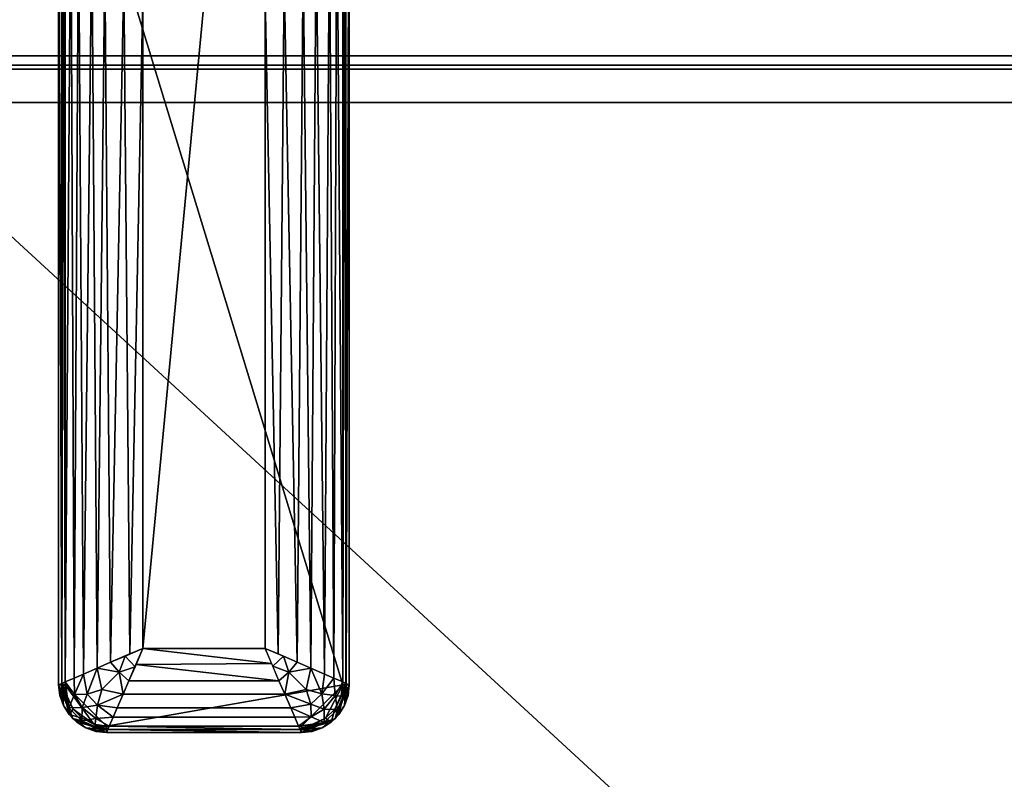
# Model space of a CAD drawing. Header units: millimetres. Extents: x -295 to 295, y -237 to 224.
# Tile 3 of 16: x -28 to 121, y -6 to 109. Entities that reach past the tile are written whole.
import ezdxf

# ---------------------------------------------------------------- set-up
doc = ezdxf.new("R2010")
doc.units = ezdxf.units.MM
doc.layers.add('P-SANR-FIXT', color=6, linetype='Continuous', lineweight=30)

msp = doc.modelspace()

# ---------------------------------------------------------------- meshes
at = {"layer": 'P-SANR-FIXT'}
mesh = msp.add_polyface(dxfattribs=at)
corners = [(-295, 218.53, 552), (-293.53, 222.07, 552), (-289.99, 223.53, 552), (289.99, 223.53, 552), (293.53, 222.07, 552), (295, 218.53, 552), (295, -221.47, 552), (293.54, -225, 552), (290.01, -226.47, 552), (-290.01, -226.47, 552), (-293.54, -225, 552), (-295, -221.47, 552), (-172, -206.46, 552), (-172, -215.6, 552), (285.75, -215.6, 552), (285.75, -182.59, 552), (274.99, -182.59, 552), (274.99, 203.53, 552), (-274.99, 203.53, 552), (-274.99, -206.46, 552)]
mesh.append_faces([[corners[k] for k in face] for face in [(13, 19, 12)]], dxfattribs={"vtx0": -1})
mesh.append_faces([[corners[k] for k in face] for face in [(19, 13, 9, 11)]], dxfattribs={"vtx0": -1, "vtx1": -1, "vtx2": -1, "vtx3": -1})
mesh.append_faces([[corners[k] for k in face] for face in [(6, 14, 15, 5)]], dxfattribs={"vtx0": -1, "vtx2": -1})
mesh.append_faces([[corners[k] for k in face] for face in [(10, 11, 9)]], dxfattribs={"vtx1": -1})
mesh.append_faces([[corners[k] for k in face] for face in [(11, 0, 19)]], dxfattribs={"vtx1": -1, "vtx2": -1})
mesh.append_faces([[corners[k] for k in face] for face in [(18, 19, 0, 2)]], dxfattribs={"vtx1": -1, "vtx2": -1, "vtx3": -1})
mesh.append_faces([[corners[k] for k in face] for face in [(17, 18, 2, 3), (8, 9, 13, 14)]], dxfattribs={"vtx1": -1, "vtx3": -1})
mesh.append_faces([[corners[k] for k in face] for face in [(0, 1, 2)]], dxfattribs={"vtx2": -1})
mesh.append_faces([[corners[k] for k in face] for face in [(15, 16, 17, 5), (3, 4, 5, 17), (6, 7, 8, 14)]], dxfattribs={"vtx2": -1, "vtx3": -1})
mesh = msp.add_polyface(dxfattribs=at)
corners = [(-289.13, -218.6, 617), (-288.55, -220.02, 617), (-287.14, -220.6, 617), (287.14, -220.6, 617), (288.55, -220.02, 617), (289.14, -218.6, 617), (289.13, 218.53, 617), (288.55, 219.95, 617), (287.13, 220.53, 617), (-287.13, 220.53, 617), (-288.55, 219.95, 617), (-289.14, 218.53, 617), (-281.13, 215.53, 617), (281.13, 215.53, 617), (283.25, 214.65, 617), (284.13, 212.53, 617), (284.13, -212.6, 617), (283.25, -214.72, 617), (281.13, -215.6, 617), (-281.13, -215.6, 617), (-283.25, -214.72, 617), (-284.13, -212.6, 617), (-284.13, 212.53, 617), (-283.25, 214.65, 617)]
mesh.append_faces([[corners[k] for k in face] for face in [(6, 15, 16, 5), (3, 17, 18, 2), (9, 23, 12, 8)]], dxfattribs={"vtx0": -1, "vtx2": -1})
mesh.append_faces([[corners[k] for k in face] for face in [(14, 15, 6), (13, 14, 8, 12), (16, 17, 5), (22, 23, 11), (20, 21, 0), (19, 20, 2, 18)]], dxfattribs={"vtx1": -1, "vtx2": -1})
mesh.append_faces([[corners[k] for k in face] for face in [(21, 22, 11, 0)]], dxfattribs={"vtx1": -1, "vtx3": -1})
mesh.append_faces([[corners[k] for k in face] for face in [(6, 7, 8, 14), (3, 4, 5, 17), (9, 10, 11, 23), (0, 1, 2, 20)]], dxfattribs={"vtx2": -1, "vtx3": -1})
mesh = msp.add_polyface(dxfattribs=at)
corners = [(-290, 218.5), (290, 218.5), (290, -206.5), (-290, -206.5)]
mesh.append_faces([[corners[k] for k in face] for face in [(3, 0, 1, 2)]])
mesh = msp.add_polyface(dxfattribs=at)
corners = [(251.28, 96, 552), (251.28, -206.5, 552), (290, -206.5, 552), (290, 218.5, 552), (-290, 218.5, 552), (-290, -206.5, 552), (-114.13, -206.5, 552), (-114.13, 96, 552)]
mesh.append_faces([[corners[k] for k in face] for face in [(7, 4, 5, 6)]], dxfattribs={"vtx0": -1})
mesh.append_faces([[corners[k] for k in face] for face in [(2, 3, 0, 1)]], dxfattribs={"vtx1": -1})
mesh.append_faces([[corners[k] for k in face] for face in [(7, 0, 3, 4)]], dxfattribs={"vtx1": -1, "vtx3": -1})
mesh = msp.add_polyface(dxfattribs=at)
corners = [(-162.98, -215.53, 612), (-164.54, -213.65, 612), (-165.07, -211.26, 612), (-165.07, 96.03, 612), (-161.86, 101.15, 612), (-155.96, 103.03, 612), (277.34, 103.03, 612), (281.08, 102.19, 612), (284.07, 99.8, 612), (284.07, 213.16, 612), (283.02, 214.87, 612), (281.13, 215.53, 612), (-281.13, 215.53, 612), (-283.25, 214.65, 612), (-284.13, 212.53, 612), (-284.13, -212.6, 612), (-283.47, -214.49, 612), (-281.76, -215.53, 612), (258.84, 198.78, 612), (258.84, 123.78, 612), (257.38, 120.25, 612), (253.84, 118.78, 612), (128.84, 118.78, 612), (125.31, 120.25, 612), (123.84, 123.78, 612), (123.84, 198.78, 612), (125.31, 202.32, 612), (128.84, 203.78, 612), (253.84, 203.78, 612), (257.38, 202.32, 612)]
mesh.append_faces([[corners[k] for k in face] for face in [(1, 17, 0), (11, 9, 10)]], dxfattribs={"vtx0": -1})
mesh.append_faces([[corners[k] for k in face] for face in [(21, 6, 20), (4, 14, 3), (25, 5, 24), (18, 11, 29)]], dxfattribs={"vtx0": -1, "vtx1": -1})
mesh.append_faces([[corners[k] for k in face] for face in [(17, 1, 2), (15, 2, 3, 14), (12, 4, 5), (5, 22, 23), (22, 5, 6, 21), (12, 26, 27)]], dxfattribs={"vtx0": -1, "vtx2": -1})
mesh.append_faces([[corners[k] for k in face] for face in [(5, 25, 26, 12)]], dxfattribs={"vtx0": -1, "vtx2": -1, "vtx3": -1})
mesh.append_faces([[corners[k] for k in face] for face in [(23, 24, 5), (28, 29, 11)]], dxfattribs={"vtx1": -1, "vtx2": -1})
mesh.append_faces([[corners[k] for k in face] for face in [(18, 19, 9, 11)]], dxfattribs={"vtx1": -1, "vtx2": -1, "vtx3": -1})
mesh.append_faces([[corners[k] for k in face] for face in [(6, 7, 19, 20), (11, 12, 27, 28)]], dxfattribs={"vtx1": -1, "vtx3": -1})
mesh.append_faces([[corners[k] for k in face] for face in [(15, 16, 17, 2), (7, 8, 9, 19), (12, 13, 14, 4)]], dxfattribs={"vtx2": -1, "vtx3": -1})
mesh = msp.add_polyface(dxfattribs=at)
corners = [(257.5, -188.96, 352), (-257.5, -188.96, 352), (-257.5, 186.04, 352), (257.5, 186.04, 352)]
mesh.append_faces([[corners[k] for k in face] for face in [(3, 0, 1, 2)]])
mesh = msp.add_polyface(dxfattribs=at)
corners = [(-21.56, 145.58, 772), (-21.56, 7.83, 772), (-21.25, 5.91, 772), (-20.37, 4.16, 772), (-18.98, 2.78, 772), (-17.24, 1.89, 772), (-15.31, 1.58, 772), (14.19, 1.58, 772), (16.12, 1.89, 772), (17.86, 2.77, 772), (19.25, 4.16, 772), (20.14, 5.9, 772), (20.44, 7.83, 772), (20.44, 145.58, 772), (19.17, 152.77, 772), (15.53, 159.08, 772), (9.94, 163.77, 772), (3.09, 166.26, 772), (-4.21, 166.26, 772), (-11.06, 163.77, 772), (-16.64, 159.08, 772), (-20.29, 152.77, 772)]
mesh.append_faces([[corners[k] for k in face] for face in [(21, 18, 19, 20), (5, 3, 4)]], dxfattribs={"vtx0": -1})
mesh.append_faces([[corners[k] for k in face] for face in [(16, 18, 14, 15), (7, 12, 6)]], dxfattribs={"vtx0": -1, "vtx1": -1})
mesh.append_faces([[corners[k] for k in face] for face in [(1, 5, 6)]], dxfattribs={"vtx0": -1, "vtx2": -1})
mesh.append_faces([[corners[k] for k in face] for face in [(12, 0, 1, 6)]], dxfattribs={"vtx0": -1, "vtx2": -1, "vtx3": -1})
mesh.append_faces([[corners[k] for k in face] for face in [(17, 18, 16)]], dxfattribs={"vtx1": -1})
mesh.append_faces([[corners[k] for k in face] for face in [(13, 14, 0, 12)]], dxfattribs={"vtx1": -1, "vtx2": -1})
mesh.append_faces([[corners[k] for k in face] for face in [(21, 0, 14, 18)]], dxfattribs={"vtx1": -1, "vtx2": -1, "vtx3": -1})
mesh.append_faces([[corners[k] for k in face] for face in [(10, 11, 12, 9)]], dxfattribs={"vtx2": -1})
mesh.append_faces([[corners[k] for k in face] for face in [(7, 8, 9, 12), (1, 2, 3, 5)]], dxfattribs={"vtx2": -1, "vtx3": -1})
mesh = msp.add_polyface(dxfattribs=at)
corners = [(-22.56, 7.83, 771), (-22.06, 7.83, 771.5), (-21.56, 7.83, 772), (-21.56, 145.58, 772), (-22.06, 145.58, 771.5), (-22.56, 145.58, 771)]
mesh.append_faces([[corners[k] for k in face] for face in [(2, 3, 4, 1)]], dxfattribs={"vtx2": -1})
mesh.append_faces([[corners[k] for k in face] for face in [(4, 5, 0, 1)]], dxfattribs={"vtx3": -1})
mesh = msp.add_polyface(dxfattribs=at)
corners = [(-22.56, 7.83, 771), (-22.56, 145.58, 771), (-22.56, 145.58, 764.75), (-22.56, 7.83, 764.75)]
mesh.append_faces([[corners[k] for k in face] for face in [(2, 3, 0, 1)]])
mesh = msp.add_polyface(dxfattribs=at)
corners = [(-22.56, 145.58, 764.75), (-21.82, 135.59, 760.49), (-19.55, 126.05, 756.53), (-15.55, 117.7, 753.37), (-9.81, 112.09, 752), (-9.81, 13.33, 752), (-14.69, 11.23, 752.97), (-18.82, 9.44, 755.73), (-21.59, 8.25, 759.87), (-22.56, 7.83, 764.75), (-11.77, 12.49, 752.39), (-12.68, 114.89, 752.68), (-16.75, 10.34, 754.35), (-22.07, 8.04, 762.31), (-20.69, 130.82, 758.51), (-17.55, 121.87, 754.95), (-20.2, 8.85, 757.8)]
mesh.append_faces([[corners[k] for k in face] for face in [(0, 13, 9)]], dxfattribs={"vtx0": -1})
mesh.append_faces([[corners[k] for k in face] for face in [(16, 2, 7), (11, 6, 3), (6, 11, 10), (7, 15, 12), (15, 7, 2), (4, 10, 11), (2, 16, 14)]], dxfattribs={"vtx0": -1, "vtx1": -1})
mesh.append_faces([[corners[k] for k in face] for face in [(3, 6, 12), (13, 0, 1), (8, 1, 14), (1, 8, 13)]], dxfattribs={"vtx0": -1, "vtx2": -1})
mesh.append_faces([[corners[k] for k in face] for face in [(16, 8, 14), (15, 3, 12)]], dxfattribs={"vtx1": -1, "vtx2": -1})
mesh.append_faces([[corners[k] for k in face] for face in [(4, 5, 10)]], dxfattribs={"vtx2": -1})
mesh = msp.add_polyface(dxfattribs=at)
corners = [(8.69, 112.09, 752), (14.44, 117.7, 753.37), (18.44, 126.05, 756.53), (20.71, 135.59, 760.49), (21.44, 145.58, 764.75), (21.44, 7.83, 764.75), (20.47, 8.25, 759.87), (17.71, 9.44, 755.73), (13.57, 11.23, 752.97), (8.69, 13.33, 752), (10.66, 12.49, 752.39), (11.57, 114.89, 752.68), (15.64, 10.34, 754.35), (19.57, 130.82, 758.51), (20.96, 8.04, 762.31), (16.44, 121.87, 754.95), (19.09, 8.85, 757.8)]
mesh.append_faces([[corners[k] for k in face] for face in [(14, 4, 5)]], dxfattribs={"vtx0": -1})
mesh.append_faces([[corners[k] for k in face] for face in [(10, 11, 8), (4, 14, 3)]], dxfattribs={"vtx0": -1, "vtx1": -1})
mesh.append_faces([[corners[k] for k in face] for face in [(10, 0, 11), (8, 11, 1), (12, 1, 15), (13, 6, 16)]], dxfattribs={"vtx0": -1, "vtx2": -1})
mesh.append_faces([[corners[k] for k in face] for face in [(15, 2, 7), (13, 3, 6), (12, 8, 1), (2, 13, 16), (16, 7, 2), (7, 12, 15), (14, 6, 3)]], dxfattribs={"vtx1": -1, "vtx2": -1})
mesh.append_faces([[corners[k] for k in face] for face in [(10, 9, 0)]], dxfattribs={"vtx2": -1})
mesh = msp.add_polyface(dxfattribs=at)
corners = [(21.44, 145.58, 771), (20.94, 145.58, 771.5), (20.44, 145.58, 772), (20.44, 7.83, 772), (20.94, 7.83, 771.5), (21.44, 7.83, 771)]
mesh.append_faces([[corners[k] for k in face] for face in [(2, 3, 4, 1)]], dxfattribs={"vtx2": -1})
mesh.append_faces([[corners[k] for k in face] for face in [(4, 5, 0, 1)]], dxfattribs={"vtx3": -1})
mesh = msp.add_polyface(dxfattribs=at)
corners = [(21.44, 145.58, 771), (21.44, 7.83, 771), (21.44, 7.83, 764.75), (21.44, 145.58, 764.75)]
mesh.append_faces([[corners[k] for k in face] for face in [(2, 3, 0, 1)]])
mesh = msp.add_polyface(dxfattribs=at)
corners = [(-9.81, 112.09, 752), (-0.56, 110.83, 752), (8.69, 112.09, 752), (8.69, 13.33, 752), (-9.81, 13.33, 752)]
mesh.append_faces([[corners[k] for k in face] for face in [(4, 0, 1)]], dxfattribs={"vtx2": -1})
mesh.append_faces([[corners[k] for k in face] for face in [(1, 2, 3, 4)]], dxfattribs={"vtx3": -1})
mesh = msp.add_polyface(dxfattribs=at)
corners = [(-155.96, 103.03, 612), (-155.96, 101.62, 611.41), (-155.96, 101.03, 610), (277.34, 101.03, 610), (277.34, 101.62, 611.41), (277.34, 103.03, 612)]
mesh.append_faces([[corners[k] for k in face] for face in [(3, 4, 1, 2)]], dxfattribs={"vtx1": -1})
mesh.append_faces([[corners[k] for k in face] for face in [(5, 0, 1, 4)]], dxfattribs={"vtx2": -1})
mesh = msp.add_polyface(dxfattribs=at)
corners = [(277.34, 101.03, 610), (-155.96, 101.03, 610), (-57.23, 101.03, 491.53), (202.77, 101.03, 473.82)]
mesh.append_faces([[corners[k] for k in face] for face in [(2, 3, 0, 1)]])
mesh = msp.add_polyface(dxfattribs=at)
corners = [(204.04, -139.54, 473.74), (207.08, -138.19, 473.53), (208.27, -134.99, 473.45), (208.27, 96.03, 473.45), (206.66, 99.57, 473.56), (202.77, 101.03, 473.82), (-57.23, 101.03, 491.53), (-62.11, 99.57, 491.86), (-64.13, 96.03, 492), (-64.13, -145.64, 492), (-62.81, -148.44, 491.91), (-59.36, -149.41, 491.68)]
mesh.append_faces([[corners[k] for k in face] for face in [(9, 6, 8), (6, 0, 5)]], dxfattribs={"vtx0": -1, "vtx1": -1})
mesh.append_faces([[corners[k] for k in face] for face in [(6, 9, 11), (5, 0, 2)]], dxfattribs={"vtx0": -1, "vtx1": -1, "vtx2": -1})
mesh.append_faces([[corners[k] for k in face] for face in [(10, 11, 9), (1, 2, 0)]], dxfattribs={"vtx1": -1})
mesh.append_faces([[corners[k] for k in face] for face in [(11, 0, 6), (2, 3, 5)]], dxfattribs={"vtx1": -1, "vtx2": -1})
mesh.append_faces([[corners[k] for k in face] for face in [(6, 7, 8), (3, 4, 5)]], dxfattribs={"vtx2": -1})
mesh = msp.add_polyface(dxfattribs=at)
corners = [(251.28, 96, 552), (-114.13, 96, 552), (-64.13, 96, 492), (208.27, 96, 473.45)]
mesh.append_faces([[corners[k] for k in face] for face in [(2, 3, 0, 1)]])
mesh = msp.add_polyface(dxfattribs=at)
corners = [(-64.13, -206.5, 492), (208.27, -206.5, 473.45), (208.27, 96, 473.45), (-64.13, 96, 492)]
mesh.append_faces([[corners[k] for k in face] for face in [(3, 0, 1, 2)]])
mesh = msp.add_polyface(dxfattribs=at)
corners = [(-22.56, 7.83, 764.75), (-21.59, 8.25, 759.87), (-18.82, 9.44, 755.73), (-14.69, 11.23, 752.97), (-9.81, 13.33, 752), (-11.91, 8.45, 752.97), (-13.7, 4.32, 755.73), (-14.89, 1.55, 759.87), (-15.31, 0.58, 764.75), (-20.43, 2.71, 764.75), (-18.99, 4.4, 758.02), (-16.01, 7.13, 754.35), (-21.6, 5.51, 764.75), (-21.04, 4.36, 761.27), (-19.06, 2.35, 761.11), (-17.87, 1.64, 764.75), (-16.91, 2.72, 758.37), (-16.67, 4.74, 756.07), (-18.23, 6.42, 755.96), (-20.2, 8.85, 757.8), (-20.16, 6.38, 757.93), (-21.95, 8.09, 761.69), (-15.05, 1.19, 761.69), (-14.29, 2.94, 757.8), (-12.8, 6.39, 754.35), (-11, 10.57, 752.55), (-12.51, 12.17, 752.54), (-13.39, 9.75, 752.72), (-16.75, 10.34, 754.35), (-17.09, 1.51, 760.82)]
mesh.append_faces([[corners[k] for k in face] for face in [(19, 20, 1), (1, 13, 21), (3, 27, 28), (28, 18, 2), (22, 29, 7)]], dxfattribs={"vtx0": -1, "vtx1": -1})
mesh.append_faces([[corners[k] for k in face] for face in [(14, 13, 10), (11, 18, 28), (10, 18, 17), (20, 2, 18), (17, 16, 10), (16, 14, 10), (27, 26, 25), (10, 20, 18), (9, 13, 14), (16, 7, 29), (29, 22, 15), (12, 21, 13), (11, 24, 17), (17, 23, 16), (11, 17, 18), (11, 28, 27), (20, 13, 1), (20, 10, 13), (29, 14, 16), (14, 29, 15), (11, 27, 24)]], dxfattribs={"vtx0": -1, "vtx1": -1, "vtx2": -1})
mesh.append_faces([[corners[k] for k in face] for face in [(27, 25, 5), (20, 19, 2)]], dxfattribs={"vtx0": -1, "vtx2": -1})
mesh.append_faces([[corners[k] for k in face] for face in [(9, 12, 13), (24, 6, 17), (23, 7, 16), (15, 9, 14), (6, 23, 17), (5, 24, 27), (3, 26, 27)]], dxfattribs={"vtx1": -1, "vtx2": -1})
mesh.append_faces([[corners[k] for k in face] for face in [(22, 8, 15), (12, 0, 21), (26, 4, 25)]], dxfattribs={"vtx2": -1})
mesh = msp.add_polyface(dxfattribs=at)
corners = [(-15.31, 0.58, 764.75), (-14.89, 1.55, 759.87), (-13.7, 4.32, 755.73), (-11.91, 8.45, 752.97), (-9.81, 13.33, 752), (8.69, 13.33, 752), (10.8, 8.45, 752.97), (12.58, 4.32, 755.73), (13.77, 1.55, 759.87), (14.19, 0.58, 764.75), (9.68, 11.05, 752.45), (-10.86, 10.89, 752.49), (11.69, 6.39, 754.35), (-12.8, 6.39, 754.35), (-14.29, 2.93, 757.8), (13.18, 2.93, 757.8), (-15.11, 1.04, 762.46), (13.98, 1.07, 762.31)]
mesh.append_faces([[corners[k] for k in face] for face in [(11, 6, 3), (6, 11, 10), (1, 17, 16), (4, 10, 11)]], dxfattribs={"vtx0": -1, "vtx1": -1})
mesh.append_faces([[corners[k] for k in face] for face in [(2, 7, 15, 14), (14, 15, 8, 1), (16, 17, 9)]], dxfattribs={"vtx0": -1, "vtx2": -1})
mesh.append_faces([[corners[k] for k in face] for face in [(8, 17, 1)]], dxfattribs={"vtx1": -1, "vtx2": -1})
mesh.append_faces([[corners[k] for k in face] for face in [(13, 3, 6, 12), (12, 7, 2, 13)]], dxfattribs={"vtx1": -1, "vtx3": -1})
mesh.append_faces([[corners[k] for k in face] for face in [(4, 5, 10), (9, 0, 16)]], dxfattribs={"vtx2": -1})
mesh = msp.add_polyface(dxfattribs=at)
corners = [(14.19, 0.58, 764.75), (13.77, 1.55, 759.87), (12.58, 4.32, 755.73), (10.8, 8.45, 752.97), (8.69, 13.33, 752), (13.57, 11.23, 752.97), (17.71, 9.44, 755.73), (20.47, 8.25, 759.87), (21.44, 7.83, 764.75), (19.32, 2.71, 764.75), (17.63, 4.15, 758.02), (14.9, 7.13, 754.35), (16.51, 1.54, 764.75), (17.66, 2.1, 761.27), (19.67, 4.08, 761.11), (20.38, 5.27, 764.75), (19.31, 6.23, 758.37), (17.28, 6.47, 756.07), (15.61, 4.91, 755.96), (13.18, 2.94, 757.8), (15.65, 2.98, 757.93), (13.93, 1.19, 761.69), (20.83, 8.09, 761.69), (19.09, 8.85, 757.8), (15.64, 10.34, 754.35), (11.46, 12.14, 752.55), (9.86, 10.63, 752.54), (12.27, 9.75, 752.72), (11.69, 6.39, 754.35), (20.52, 6.05, 760.82)]
mesh.append_faces([[corners[k] for k in face] for face in [(19, 20, 1), (1, 13, 21), (28, 18, 2), (22, 29, 7)]], dxfattribs={"vtx0": -1, "vtx1": -1})
mesh.append_faces([[corners[k] for k in face] for face in [(14, 13, 10), (10, 18, 17), (20, 2, 18), (17, 16, 10), (16, 14, 10), (27, 26, 25), (10, 20, 18), (9, 13, 14), (16, 7, 29), (29, 22, 15), (12, 21, 13), (11, 24, 17), (17, 23, 16), (11, 17, 18), (28, 11, 18), (20, 13, 1), (20, 10, 13), (29, 14, 16), (11, 27, 24), (11, 28, 27), (14, 29, 15)]], dxfattribs={"vtx0": -1, "vtx1": -1, "vtx2": -1})
mesh.append_faces([[corners[k] for k in face] for face in [(27, 28, 3), (27, 25, 5), (20, 19, 2)]], dxfattribs={"vtx0": -1, "vtx2": -1})
mesh.append_faces([[corners[k] for k in face] for face in [(9, 12, 13), (24, 6, 17), (23, 7, 16), (15, 9, 14), (6, 23, 17), (5, 24, 27), (3, 26, 27)]], dxfattribs={"vtx1": -1, "vtx2": -1})
mesh.append_faces([[corners[k] for k in face] for face in [(22, 8, 15), (12, 0, 21), (26, 4, 25)]], dxfattribs={"vtx2": -1})
mesh = msp.add_polyface(dxfattribs=at)
corners = [(-21.56, 7.83, 772), (-22.06, 7.83, 771.5), (-22.56, 7.83, 771), (-22.38, 6.22, 771), (-21.84, 4.69, 771), (-20.98, 3.31, 771), (-19.83, 2.16, 771), (-18.45, 1.3, 771), (-16.92, 0.76, 771), (-15.31, 0.58, 771), (-15.31, 1.08, 771.5), (-15.31, 1.58, 772), (-17.24, 1.89, 772), (-18.98, 2.78, 772), (-20.37, 4.16, 772), (-21.25, 5.91, 772)]
mesh.append_faces([[corners[k] for k in face] for face in [(8, 10, 7), (4, 1, 3), (14, 5, 13)]], dxfattribs={"vtx0": -1, "vtx1": -1})
mesh.append_faces([[corners[k] for k in face] for face in [(10, 13, 6), (14, 1, 5)]], dxfattribs={"vtx0": -1, "vtx1": -1, "vtx2": -1})
mesh.append_faces([[corners[k] for k in face] for face in [(13, 5, 6)]], dxfattribs={"vtx0": -1, "vtx2": -1})
mesh.append_faces([[corners[k] for k in face] for face in [(0, 1, 15), (2, 3, 1)]], dxfattribs={"vtx1": -1})
mesh.append_faces([[corners[k] for k in face] for face in [(12, 13, 10), (6, 7, 10), (14, 15, 1), (4, 5, 1)]], dxfattribs={"vtx1": -1, "vtx2": -1})
mesh.append_faces([[corners[k] for k in face] for face in [(10, 11, 12), (8, 9, 10)]], dxfattribs={"vtx2": -1})
mesh = msp.add_polyface(dxfattribs=at)
corners = [(-15.31, 0.58, 771), (-16.92, 0.76, 771), (-18.45, 1.3, 771), (-19.83, 2.16, 771), (-20.98, 3.31, 771), (-21.84, 4.69, 771), (-22.38, 6.22, 771), (-22.56, 7.83, 771), (-22.56, 7.83, 764.75), (-20.43, 2.71, 764.75), (-15.31, 0.58, 764.75)]
mesh.append_faces([[corners[k] for k in face] for face in [(8, 6, 7)]], dxfattribs={"vtx0": -1})
mesh.append_faces([[corners[k] for k in face] for face in [(10, 2, 9), (4, 9, 3)]], dxfattribs={"vtx0": -1, "vtx1": -1})
mesh.append_faces([[corners[k] for k in face] for face in [(10, 1, 2), (5, 8, 9)]], dxfattribs={"vtx0": -1, "vtx2": -1})
mesh.append_faces([[corners[k] for k in face] for face in [(2, 3, 9), (5, 6, 8), (4, 5, 9)]], dxfattribs={"vtx1": -1, "vtx2": -1})
mesh.append_faces([[corners[k] for k in face] for face in [(10, 0, 1)]], dxfattribs={"vtx2": -1})
mesh = msp.add_polyface(dxfattribs=at)
corners = [(14.19, 1.58, 772), (14.19, 1.08, 771.5), (14.19, 0.58, 771), (15.81, 0.76, 771), (17.34, 1.3, 771), (18.71, 2.16, 771), (19.86, 3.31, 771), (20.72, 4.69, 771), (21.26, 6.22, 771), (21.44, 7.83, 771), (20.94, 7.83, 771.5), (20.44, 7.83, 772), (20.14, 5.9, 772), (19.25, 4.16, 772), (17.86, 2.77, 772), (16.12, 1.89, 772)]
mesh.append_faces([[corners[k] for k in face] for face in [(8, 10, 7), (4, 1, 3), (14, 5, 13)]], dxfattribs={"vtx0": -1, "vtx1": -1})
mesh.append_faces([[corners[k] for k in face] for face in [(10, 13, 6), (14, 1, 5)]], dxfattribs={"vtx0": -1, "vtx1": -1, "vtx2": -1})
mesh.append_faces([[corners[k] for k in face] for face in [(13, 5, 6)]], dxfattribs={"vtx0": -1, "vtx2": -1})
mesh.append_faces([[corners[k] for k in face] for face in [(0, 1, 15), (2, 3, 1)]], dxfattribs={"vtx1": -1})
mesh.append_faces([[corners[k] for k in face] for face in [(12, 13, 10), (6, 7, 10), (14, 15, 1), (4, 5, 1)]], dxfattribs={"vtx1": -1, "vtx2": -1})
mesh.append_faces([[corners[k] for k in face] for face in [(10, 11, 12), (8, 9, 10)]], dxfattribs={"vtx2": -1})
mesh = msp.add_polyface(dxfattribs=at)
corners = [(21.44, 7.83, 771), (21.26, 6.22, 771), (20.72, 4.69, 771), (19.86, 3.31, 771), (18.71, 2.16, 771), (17.34, 1.3, 771), (15.81, 0.76, 771), (14.19, 0.58, 771), (14.19, 0.58, 764.75), (19.32, 2.71, 764.75), (21.44, 7.83, 764.75)]
mesh.append_faces([[corners[k] for k in face] for face in [(8, 6, 7)]], dxfattribs={"vtx0": -1})
mesh.append_faces([[corners[k] for k in face] for face in [(10, 2, 9), (4, 9, 3)]], dxfattribs={"vtx0": -1, "vtx1": -1})
mesh.append_faces([[corners[k] for k in face] for face in [(10, 1, 2), (5, 8, 9)]], dxfattribs={"vtx0": -1, "vtx2": -1})
mesh.append_faces([[corners[k] for k in face] for face in [(2, 3, 9), (5, 6, 8), (4, 5, 9)]], dxfattribs={"vtx1": -1, "vtx2": -1})
mesh.append_faces([[corners[k] for k in face] for face in [(10, 0, 1)]], dxfattribs={"vtx2": -1})
mesh = msp.add_polyface(dxfattribs=at)
corners = [(14.19, 0.58, 771), (14.19, 1.08, 771.5), (14.19, 1.58, 772), (-15.31, 1.58, 772), (-15.31, 1.08, 771.5), (-15.31, 0.58, 771)]
mesh.append_faces([[corners[k] for k in face] for face in [(2, 3, 4, 1)]], dxfattribs={"vtx2": -1})
mesh.append_faces([[corners[k] for k in face] for face in [(4, 5, 0, 1)]], dxfattribs={"vtx3": -1})
mesh = msp.add_polyface(dxfattribs=at)
corners = [(14.19, 0.58, 771), (-15.31, 0.58, 771), (-15.31, 0.58, 764.75), (14.19, 0.58, 764.75)]
mesh.append_faces([[corners[k] for k in face] for face in [(3, 0, 1, 2)]])

doc.saveas('drawing.dxf')
